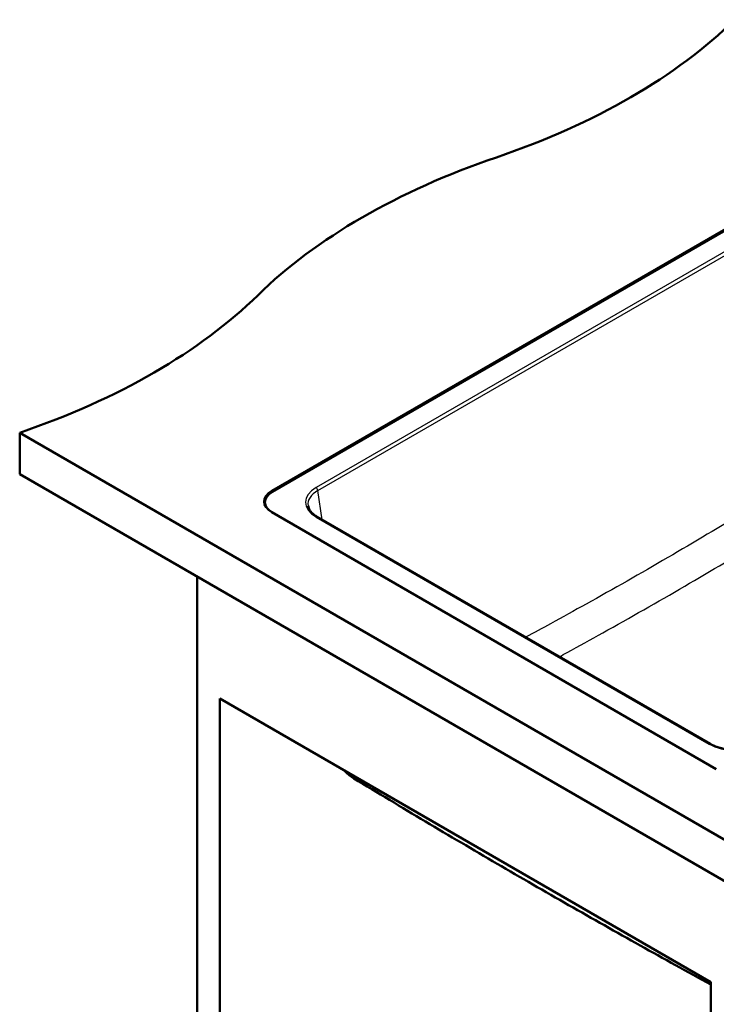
# Model space of a CAD drawing. Header units: millimetres. Extents: x 100 to 2000, y 93 to 2870.
# Tile 4 of 8: x 931 to 1344, y 1288 to 1872. Entities that reach past the tile are written whole.
import ezdxf

# ---------------------------------------------------------------- set-up
doc = ezdxf.new("R2010")
doc.units = ezdxf.units.MM
doc.header["$LTSCALE"] = 10
doc.layers.add('Visible Edges(ISO)', color=7, linetype='Continuous', lineweight=50)
doc.layers.add('Visible Tangent Edges(ISO)', color=7, linetype='Continuous', lineweight=25)

msp = doc.modelspace()

# ---------------------------------------------------------------- linework, layer by layer
at = {"layer": 'Visible Edges(ISO)'}
for p, q in [((1080.54, 1592.34), (1415.01, 1785.44)), ((1415.36, 1784.83), (1080.9, 1591.73)), ((930.99, 1626.84), (930.99, 1602.34)), ((930.99, 1626.84), (1425.97, 1341.07)), ((1425.97, 1316.57), (930.99, 1602.34)), ((1076.51, 1583.76), (1076.51, 1585.61)), ((1344.3, 1427.41), (1080.54, 1579.69)), ((1340.86, 1442.25), (1107.58, 1576.94)), ((1036.35, 1541.52), (1036.35, 936.49)), ((1049.79, 1469.26), (1341.11, 1301.06)), ((1049.79, 944.25), (1049.79, 1469.26)), ((1341.11, 1301.06), (1341.11, 776.05))]:
    msp.add_line(p, q, dxfattribs=at)
for centre, major_axis, start_param, end_param in [((1010.68, 1989.08), (-400, 0), 2.103514, 2.608875), ((1416.99, 1591.2), (-400, 0), 5.245107, 5.750467), ((727.84, 1825.78), (-400, 0), 2.103514, 2.608875), ((1091.51, 1586.01), (-15.5, 0), 5.497787, 7.068583), ((1091.51, 1585.61), (-15, 0), 5.497787, 7.068583)]:
    msp.add_ellipse(centre, major_axis=major_axis, ratio=0.57735, start_param=start_param, end_param=end_param, dxfattribs=at)
for points, knots in [([(1102.1, 1583.53), (1102.17, 1583.08), (1102.3, 1582.62), (1102.67, 1581.7), (1102.91, 1581.24), (1103.52, 1580.33), (1103.88, 1579.88), (1104.74, 1578.99), (1105.23, 1578.55), (1106.32, 1577.72), (1106.92, 1577.32), (1107.58, 1576.94)], [0.0866094, 0.0866094, 0.0866094, 0.0866094, 0.2256075, 0.2256075, 0.3646057, 0.3646057, 0.5036038, 0.5036038, 0.6426019, 0.6426019, 0.7816001, 0.7816001, 0.7816001, 0.7816001]), ([(1340.86, 1442.25), (1341.59, 1441.83), (1342.37, 1441.44), (1344.05, 1440.74), (1344.94, 1440.42), (1346.8, 1439.86), (1347.77, 1439.62), (1349.78, 1439.24), (1350.81, 1439.09), (1352.9, 1438.88), (1353.96, 1438.83), (1356.08, 1438.82), (1357.14, 1438.86), (1359.24, 1439.03), (1360.28, 1439.17), (1362.3, 1439.53), (1363.28, 1439.75), (1365.17, 1440.28), (1366.08, 1440.59), (1367.91, 1441.33), (1368.82, 1441.77), (1369.65, 1442.25)], [-0.7816, -0.7816, -0.7816, -0.7816, -0.627891, -0.627891, -0.474135, -0.474135, -0.320152, -0.320152, -0.165946, -0.165946, -0.011594, -0.011594, 0.14281, 0.14281, 0.297175, 0.297175, 0.451409, 0.451409, 0.605428, 0.605428, 0.7816, 0.7816, 0.7816, 0.7816]), ([(1123.36, 1426.78), (1123.58, 1426.52), (1123.81, 1426.27), (1124.9, 1425.12), (1125.77, 1424.34), (1127.51, 1422.97), (1128.37, 1422.38), (1129.22, 1421.86)], [0.7511071, 0.7511071, 0.7511071, 0.7511071, 0.7733339, 0.7733339, 0.8569286, 0.8569286, 0.9405233, 0.9405233, 0.9405233, 0.9405233]), ([(1341.11, 1299.52), (1327.11, 1307.21), (1313.1, 1314.97), (1284.95, 1330.7), (1270.81, 1338.68), (1242.52, 1354.83), (1228.36, 1363), (1200.04, 1379.54), (1185.87, 1387.9), (1157.54, 1404.78), (1143.38, 1413.29), (1129.22, 1421.86)], [0.040795, 0.040795, 0.040795, 0.040795, 5.981557, 5.981557, 11.963115, 11.963115, 17.944672, 17.944672, 23.92623, 23.92623, 29.907787, 29.907787, 29.907787, 29.907787])]:
    msp.add_open_spline(points, degree=3, knots=knots, dxfattribs=at)
at = {"layer": 'Visible Tangent Edges(ISO)'}
for p, q in [((1410.82, 1769.86), (1106.83, 1594.35)), ((1107.88, 1592.62), (1411.88, 1768.13)), ((1080.54, 1592.34), (1080.54, 1591.52)), ((1110.52, 1575.24), (1107.88, 1592.62)), ((1106.83, 1576.86), (1340.11, 1442.18))]:
    msp.add_line(p, q, dxfattribs=at)
for centre, major_axis, ratio, start_param, end_param in [((1122.2, 1585.61), (-21.66, 0), 0.572981, 5.501585, 7.064785), ((1106.83, 1593.13), (-0.75, 1.3), 0.57735, 4.014257, 5.497787), ((1122.2, 1584.38), (-20.17, 0.22), 0.572287, 5.507929, 6.376138), ((1106.83, 1575.64), (0.75, 1.3), 0.57735, 0, 0.785398), ((1340.11, 1440.95), (0.75, 1.3), 0.57735, 0, 0.785398), ((1355.26, 1451.05), (21.5, 0), 0.581753, 3.930789, 5.493989), ((1139.58, 1438.97), (-10.36, -17.11), 0.560395, 5.92856, 6.283185), ((1351.03, 1316.89), (-9.63, -17.53), 0.593891, 5.904205, 6.25511)]:
    msp.add_ellipse(centre, major_axis=major_axis, ratio=ratio, start_param=start_param, end_param=end_param, dxfattribs=at)
for points, knots in [([(1362.38, 1580.74), (1346.76, 1571.24), (1331.12, 1561.89), (1299.37, 1543.37), (1283.25, 1534.21), (1260.07, 1521.33), (1253.02, 1517.45), (1241.04, 1510.91), (1236.11, 1508.24), (1231.18, 1505.57)], [-32.929696, -32.929696, -32.929696, -32.929696, -26.285662, -26.285662, -19.452184, -19.452184, -16.464848, -16.464848, -14.378482, -14.378482, -14.378482, -14.378482]), ([(1251.25, 1493.99), (1252.76, 1494.81), (1254.27, 1495.64), (1262.84, 1500.34), (1269.91, 1504.24), (1293.16, 1517.2), (1309.35, 1526.41), (1341.27, 1545.02), (1357.01, 1554.4), (1372.71, 1563.91)], [15.826584, 15.826584, 15.826584, 15.826584, 16.464848, 16.464848, 19.452184, 19.452184, 26.285662, 26.285662, 32.929696, 32.929696, 32.929696, 32.929696])]:
    msp.add_open_spline(points, degree=3, knots=knots, dxfattribs=at)

doc.saveas('drawing.dxf')
